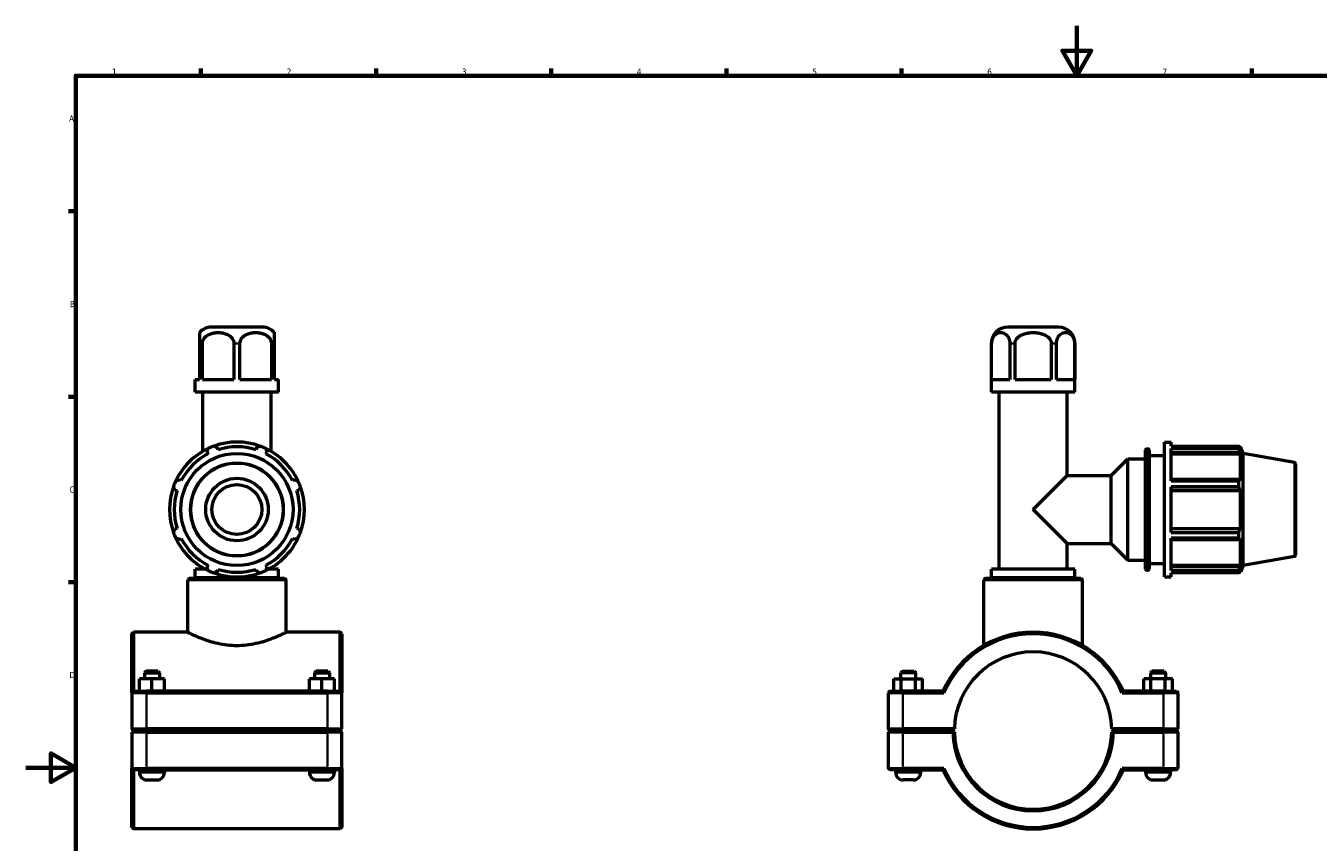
# Model space of a CAD drawing. Header units: millimetres. Extents: x 0 to 904, y -9 to 1297.
# Tile 2 of 5: x 0 to 517, y 267 to 594. Entities that reach past the tile are written whole.
import ezdxf

# ---------------------------------------------------------------- set-up
doc = ezdxf.new("R2010")
doc.units = ezdxf.units.MM
for name, color, linetype, lineweight in [('Border (ISO)', 7, 'Continuous', 70), ('Visible (ISO)', 7, 'Continuous', 50), ('Visible Narrow (ISO)', 7, 'Continuous', 35)]:
    doc.layers.add(name, color=color, linetype=linetype, lineweight=lineweight)
doc.styles.add('Note Text (ISO)', font='tahoma.ttf')

# ---------------------------------------------------------------- blocks, each defined once
blk = doc.blocks.new('Borders Default Border')
at = {"layer": 'Border (ISO)'}
for p, q in [((70.08, 574), (70.08, 576.9)), ((140.17, 574), (140.17, 576.9)), ((210.25, 574), (210.25, 576.9)), ((280.33, 574), (280.33, 576.9)), ((350.42, 574), (350.42, 576.9)), ((490.58, 574), (490.58, 576.9)), ((20, 519.75), (17.1, 519.75)), ((20, 445.5), (17.1, 445.5)), ((20, 371.25), (17.1, 371.25))]:
    blk.add_line(p, q, dxfattribs=at)
at = {"layer": 'Border (ISO)', "flags": 128}
for points in [[(420.5, 594), (420.5, 574), (414.73, 584), (426.27, 584), (420.5, 574)], [(20, 20), (20, 574), (821, 574), (821, 20), (20, 20)], [(0, 297), (20, 297), (10, 302.77), (10, 291.23), (20, 297)]]:
    blk.add_lwpolyline(points, dxfattribs=at)
at = {"layer": 'Border (ISO)', "color": 232, "true_color": 0xca0064, "char_height": 2.5, "attachment_point": 7, "style": 'Note Text (ISO)'}
for s, insert in [('1', (34.48, 574.4)), ('2', (104.37, 574.4)), ('3', (174.43, 574.35)), ('4', (244.42, 574.4)), ('5', (314.64, 574.35)), ('6', (384.66, 574.35)), ('7', (454.77, 574.4)), ('A', (17.29, 555.62)), ('B', (17.59, 481.37)), ('C', (17.43, 407.08)), ('D', (17.43, 332.88))]:
    blk.add_mtext(s, dxfattribs=dict(at, insert=insert))

msp = doc.modelspace()

# ---------------------------------------------------------------- linework, layer by layer
at = {"layer": 'Visible (ISO)'}
for p, q in [((94.6186, 473.3649), (74.2985, 473.3649)), ((413.1913, 473.3649), (392.8712, 473.3649)), ((69.4585, 466.8649), (69.4585, 452.3649)), ((70.6802, 452.3649), (70.6802, 466.8649)), ((83.2369, 466.8649), (83.2369, 452.3649)), ((85.6802, 452.3649), (85.6802, 466.8649)), ((98.2369, 466.8649), (98.2369, 452.3649)), ((99.4585, 452.3649), (99.4585, 466.8649)), ((386.3712, 447.3649), (386.3712, 466.8649)), ((386.416, 452.3649), (386.416, 466.8649)), ((393.6657, 466.8649), (393.6657, 452.3649)), ((395.7816, 452.3649), (395.7816, 466.8649)), ((410.2809, 466.8649), (410.2809, 452.3649)), ((412.3968, 452.3649), (412.3968, 466.8649)), ((419.6464, 466.8649), (419.6464, 452.3649)), ((419.6913, 447.3649), (419.6913, 466.8649)), ((67.7985, 452.3649), (69.4585, 452.3649)), ((67.7985, 447.3649), (67.7985, 452.3649)), ((70.6802, 452.3649), (83.2369, 452.3649)), ((85.6802, 452.3649), (98.2369, 452.3649)), ((99.4585, 452.3649), (101.1186, 452.3649)), ((101.1186, 447.3649), (101.1186, 452.3649)), ((386.416, 452.3649), (393.6657, 452.3649)), ((395.7816, 452.3649), (410.2809, 452.3649)), ((412.3968, 452.3649), (419.6464, 452.3649)), ((101.1186, 447.3649), (67.7985, 447.3649)), ((70.8276, 423.6715), (70.8276, 447.3649)), ((98.0895, 423.6715), (98.0895, 447.3649)), ((419.6913, 447.3649), (386.3712, 447.3649)), ((389.4003, 376.4649), (389.4003, 447.3649)), ((416.6622, 413.9958), (416.6622, 447.3649)), ((76.9078, 424.3127), (76.6642, 425.0852)), ((92.2528, 425.0852), (92.0093, 424.3127)), ((447.9312, 376.5649), (447.9312, 424.1649)), ((448.4312, 424.6649), (448.9312, 424.6649)), ((449.4312, 424.1649), (449.4312, 376.5649)), ((455.5312, 373.3649), (455.5312, 427.3649)), ((455.5312, 427.3649), (458.2312, 427.3649)), ((458.2312, 425.7699), (458.2312, 427.3649)), ((458.2312, 425.7699), (485.3762, 425.7699)), ((458.2312, 411.8643), (458.2312, 424.7936)), ((485.3762, 424.7936), (458.2312, 424.7936)), ((485.3762, 424.7936), (485.3762, 425.7699)), ((485.5475, 425.4749), (486.0641, 425.4749)), ((486.0641, 424.3127), (485.7693, 425.0852)), ((486.0641, 424.3127), (486.0641, 425.4749)), ((487.0312, 422.8177), (486.0641, 425.4749)), ((72.49, 423.3562), (72.864, 422.6377)), ((96.053, 422.6377), (96.4271, 423.3562)), ((434.3122, 413.9958), (440.9312, 420.6149)), ((440.9312, 380.1149), (440.9312, 420.6149)), ((440.9312, 420.6149), (447.9312, 420.6149)), ((449.4312, 421.9649), (455.5312, 421.9649)), ((458.2312, 423.3562), (485.7693, 423.3562)), ((458.2312, 422.6377), (486.0641, 422.6377)), ((485.7693, 423.3562), (486.0641, 422.6377)), ((486.0641, 411.9594), (486.0641, 422.6377)), ((487.0312, 377.912), (487.0312, 422.8177)), ((507.618, 419.1877), (487.0312, 422.8177)), ((403.0312, 400.3649), (416.6622, 413.9958)), ((416.6622, 413.9958), (434.3122, 413.9958)), ((434.3122, 386.7339), (434.3122, 413.9958)), ((508.0312, 418.6953), (508.0312, 382.0344)), ((62.1857, 411.9594), (61.4672, 412.3334)), ((107.4499, 412.3334), (106.7314, 411.9594)), ((485.7693, 412.3334), (458.2312, 412.3334)), ((458.2312, 411.8643), (485.3762, 411.8643)), ((458.2312, 391.2225), (458.2312, 409.5072)), ((485.3762, 409.5072), (458.2312, 409.5072)), ((485.3762, 409.5072), (485.3762, 411.8643)), ((486.0641, 411.9594), (485.7693, 412.3334)), ((59.7382, 408.1592), (60.5107, 407.9156)), ((108.4064, 407.9156), (109.1789, 408.1592)), ((458.2312, 408.1592), (485.7693, 408.1592)), ((458.2312, 407.9156), (486.0641, 407.9156)), ((485.7693, 408.1592), (486.0641, 407.9156)), ((486.0641, 392.8141), (486.0641, 407.9156)), ((416.6622, 386.7339), (403.0312, 400.3649)), ((60.5107, 392.8141), (59.7382, 392.5706)), ((61.4672, 388.3963), (62.1857, 388.7704)), ((106.7314, 388.7704), (107.4499, 388.3963)), ((109.1789, 392.5706), (108.4064, 392.8141)), ((458.2312, 392.8141), (486.0641, 392.8141)), ((485.7693, 392.5706), (458.2312, 392.5706)), ((458.2312, 391.2225), (485.3762, 391.2225)), ((458.2312, 375.9361), (458.2312, 388.8654)), ((485.3762, 388.8654), (458.2312, 388.8654)), ((458.2312, 388.3963), (485.7693, 388.3963)), ((485.3762, 388.8654), (485.3762, 391.2225)), ((486.0641, 392.8141), (485.7693, 392.5706)), ((485.7693, 388.3963), (486.0641, 388.7704)), ((486.0641, 378.092), (486.0641, 388.7704)), ((416.6622, 376.4649), (416.6622, 386.7339)), ((416.6622, 386.7339), (434.3122, 386.7339)), ((434.3122, 386.7339), (440.9312, 380.1149)), ((72.864, 378.092), (72.49, 377.3736)), ((96.4271, 377.3736), (96.053, 378.092)), ((440.9312, 380.1149), (447.9312, 380.1149)), ((449.4312, 378.7649), (455.5312, 378.7649)), ((458.2312, 378.092), (486.0641, 378.092)), ((486.0641, 378.092), (485.7693, 377.3736)), ((487.0312, 377.912), (486.0641, 375.2549)), ((507.618, 381.542), (487.0312, 377.912)), ((65.3994, 372.8649), (64.7694, 372.2349)), ((65.3994, 372.8649), (103.5177, 372.8649)), ((71.8971, 376.4649), (67.7985, 376.4649)), ((67.7985, 372.9649), (67.7985, 376.4649)), ((101.1186, 372.9649), (67.7985, 372.9649)), ((69.313, 372.8649), (69.313, 372.9649)), ((70.8276, 376.4649), (70.8276, 377.0583)), ((76.6642, 375.6445), (76.9078, 376.417)), ((92.0093, 376.417), (92.2528, 375.6445)), ((101.1186, 376.4649), (97.02, 376.4649)), ((98.0895, 376.4649), (98.0895, 377.0583)), ((99.604, 372.8649), (99.604, 372.9649)), ((101.1186, 372.9649), (101.1186, 376.4649)), ((103.5177, 372.8649), (104.1477, 372.2349)), ((383.9721, 372.8649), (383.3421, 372.2349)), ((383.9721, 372.8649), (422.0904, 372.8649)), ((419.6913, 376.4649), (386.3712, 376.4649)), ((386.3712, 372.9649), (386.3712, 376.4649)), ((419.6913, 372.9649), (386.3712, 372.9649)), ((387.8857, 372.8649), (387.8857, 372.9649)), ((418.1767, 372.8649), (418.1767, 372.9649)), ((419.6913, 372.9649), (419.6913, 376.4649)), ((422.0904, 372.8649), (422.7204, 372.2349)), ((448.4312, 376.0649), (448.9312, 376.0649)), ((455.5312, 373.3649), (458.2312, 373.3649)), ((485.7693, 377.3736), (458.2312, 377.3736)), ((458.2312, 375.9361), (485.3762, 375.9361)), ((458.2312, 373.3649), (458.2312, 374.9598)), ((485.3762, 374.9598), (458.2312, 374.9598)), ((485.3762, 374.9598), (485.3762, 375.9361)), ((485.5475, 375.2549), (486.0641, 375.2549)), ((485.7693, 375.6445), (486.0641, 376.417)), ((486.0641, 375.2549), (486.0641, 376.417)), ((64.7694, 351.2399), (64.7694, 372.2349)), ((104.1477, 372.2349), (64.7694, 372.2349)), ((104.1477, 351.2399), (104.1477, 372.2349)), ((422.7204, 372.2349), (383.3421, 372.2349)), ((383.3421, 345.9637), (383.3421, 372.2349)), ((422.7204, 345.9637), (422.7204, 372.2349)), ((42.4585, 350.6099), (43.0885, 351.2399)), ((42.4585, 326.9849), (42.4585, 350.6099)), ((43.0885, 351.2399), (43.0885, 327.6149)), ((64.7694, 351.2399), (43.0885, 351.2399)), ((125.8285, 351.2399), (104.1477, 351.2399)), ((125.8285, 327.6149), (125.8285, 351.2399)), ((126.4585, 350.6099), (125.8285, 351.2399)), ((126.4585, 350.6099), (126.4585, 326.9849)), ((45.4431, 327.6149), (45.4431, 332.6149)), ((50.4276, 332.6149), (45.4431, 332.6149)), ((48.0885, 335.6149), (47.4585, 334.9849)), ((47.4585, 334.9849), (53.4585, 334.9849)), ((47.4585, 334.9849), (47.4585, 332.6149)), ((52.8285, 335.6149), (48.0885, 335.6149)), ((50.4276, 327.6149), (50.4276, 332.6149)), ((55.443, 332.6149), (50.4276, 332.6149)), ((52.8285, 335.6149), (53.4585, 334.9849)), ((53.4585, 334.9849), (53.4585, 332.6149)), ((55.443, 327.6149), (55.443, 332.6149)), ((55.4739, 332.6149), (55.443, 332.6149)), ((55.4739, 327.6149), (55.4739, 332.6149)), ((113.4431, 327.6149), (113.4431, 332.6149)), ((118.4276, 332.6149), (113.4431, 332.6149)), ((116.0885, 335.6149), (115.4585, 334.9849)), ((115.4585, 334.9849), (121.4585, 334.9849)), ((115.4585, 334.9849), (115.4585, 332.6149)), ((120.8285, 335.6149), (116.0885, 335.6149)), ((118.4276, 327.6149), (118.4276, 332.6149)), ((123.443, 332.6149), (118.4276, 332.6149)), ((120.8285, 335.6149), (121.4585, 334.9849)), ((121.4585, 334.9849), (121.4585, 332.6149)), ((123.443, 327.6149), (123.443, 332.6149)), ((123.4739, 332.6149), (123.443, 332.6149)), ((123.4739, 327.6149), (123.4739, 332.6149)), ((347.2578, 332.6149), (350.1713, 332.6149)), ((347.2578, 327.6149), (347.2578, 332.6149)), ((350.6612, 335.6149), (350.0312, 334.9849)), ((356.0312, 334.9849), (350.0312, 334.9849)), ((350.0312, 332.6149), (350.0312, 334.9849)), ((350.1713, 332.6149), (355.9447, 332.6149)), ((350.1713, 327.6149), (350.1713, 332.6149)), ((350.6612, 335.6149), (355.4012, 335.6149)), ((355.4012, 335.6149), (356.0312, 334.9849)), ((355.9447, 332.6149), (358.8046, 332.6149)), ((355.9447, 327.6149), (355.9447, 332.6149)), ((356.0312, 332.6149), (356.0312, 334.9849)), ((358.8046, 327.6149), (358.8046, 332.6149)), ((450.1177, 332.6149), (447.2578, 332.6149)), ((447.2578, 327.6149), (447.2578, 332.6149)), ((450.6612, 335.6149), (450.0312, 334.9849)), ((450.0312, 334.9849), (456.0312, 334.9849)), ((450.0312, 334.9849), (450.0312, 332.6149)), ((450.1177, 327.6149), (450.1177, 332.6149)), ((455.8911, 332.6149), (450.1177, 332.6149)), ((455.4012, 335.6149), (450.6612, 335.6149)), ((455.4012, 335.6149), (456.0312, 334.9849)), ((455.8911, 327.6149), (455.8911, 332.6149)), ((458.8046, 332.6149), (455.8911, 332.6149)), ((456.0312, 334.9849), (456.0312, 332.6149)), ((458.8046, 327.6149), (458.8046, 332.6149)), ((43.0885, 327.6149), (42.4585, 326.9849)), ((48.2585, 326.9849), (42.4585, 326.9849)), ((42.4585, 326.9849), (42.4585, 312.5449)), ((43.0885, 327.6149), (48.2585, 327.6149)), ((120.6585, 327.6149), (48.2585, 327.6149)), ((48.2585, 326.9849), (120.6585, 326.9849)), ((120.6585, 327.6149), (125.8285, 327.6149)), ((126.4585, 326.9849), (120.6585, 326.9849)), ((125.8285, 327.6149), (126.4585, 326.9849)), ((126.4585, 312.5449), (126.4585, 326.9849)), ((345.6612, 327.6149), (345.0312, 326.9849)), ((350.8312, 326.9849), (345.0312, 326.9849)), ((345.0312, 326.9849), (345.0312, 312.5449)), ((345.6612, 327.6149), (350.8312, 327.6149)), ((366.9434, 327.6149), (350.8312, 327.6149)), ((350.8312, 326.9849), (367.3583, 326.9849)), ((438.7042, 326.9849), (455.2312, 326.9849)), ((455.2312, 327.6149), (439.119, 327.6149)), ((455.2312, 327.6149), (460.4012, 327.6149)), ((461.0312, 326.9849), (455.2312, 326.9849)), ((460.4012, 327.6149), (461.0312, 326.9849)), ((461.0312, 312.5449), (461.0312, 326.9849)), ((43.0885, 311.9149), (42.4585, 312.5449)), ((42.4585, 312.5449), (48.2585, 312.5449)), ((43.0885, 311.8149), (42.4585, 311.1849)), ((48.2585, 311.1849), (42.4585, 311.1849)), ((42.4585, 311.1849), (42.4585, 296.7449)), ((48.2585, 311.9149), (43.0885, 311.9149)), ((43.0885, 311.8149), (48.2585, 311.8149)), ((45.4585, 311.9149), (45.4585, 311.8149)), ((120.6585, 312.5449), (48.2585, 312.5449)), ((48.2585, 311.9149), (120.6585, 311.9149)), ((120.6585, 311.8149), (48.2585, 311.8149)), ((48.2585, 311.1849), (120.6585, 311.1849)), ((55.4585, 311.9149), (55.4585, 311.8149)), ((113.4585, 311.9149), (113.4585, 311.8149)), ((120.6585, 312.5449), (126.4585, 312.5449)), ((125.8285, 311.9149), (120.6585, 311.9149)), ((120.6585, 311.8149), (125.8285, 311.8149)), ((126.4585, 311.1849), (120.6585, 311.1849)), ((123.4585, 311.9149), (123.4585, 311.8149)), ((125.8285, 311.9149), (126.4585, 312.5449)), ((125.8285, 311.8149), (126.4585, 311.1849)), ((126.4585, 296.7449), (126.4585, 311.1849)), ((345.6612, 311.9149), (345.0312, 312.5449)), ((345.0312, 312.5449), (350.8312, 312.5449)), ((345.6612, 311.8149), (345.0312, 311.1849)), ((350.8312, 311.1849), (345.0312, 311.1849)), ((345.0312, 311.1849), (345.0312, 296.7449)), ((350.8312, 311.9149), (345.6612, 311.9149)), ((345.6612, 311.8149), (350.8312, 311.8149)), ((348.0312, 311.8149), (348.0312, 311.9149)), ((371.5386, 312.5449), (350.8312, 312.5449)), ((350.8312, 311.9149), (370.9013, 311.9149)), ((370.9013, 311.8149), (350.8312, 311.8149)), ((350.8312, 311.1849), (370.9084, 311.1849)), ((358.0312, 311.8149), (358.0312, 311.9149)), ((370.9013, 311.9149), (371.5386, 312.5448)), ((371.2191, 311.5007), (370.9013, 311.8149)), ((455.2312, 312.5449), (434.5239, 312.5449)), ((434.5239, 312.5448), (435.1612, 311.9149)), ((435.1612, 311.8149), (434.8433, 311.5007)), ((435.154, 311.1849), (455.2312, 311.1849)), ((435.1612, 311.9149), (455.2312, 311.9149)), ((455.2312, 311.8149), (435.1612, 311.8149)), ((448.0312, 311.9149), (448.0312, 311.8149)), ((455.2312, 312.5449), (461.0312, 312.5449)), ((460.4012, 311.9149), (455.2312, 311.9149)), ((455.2312, 311.8149), (460.4012, 311.8149)), ((461.0312, 311.1849), (455.2312, 311.1849)), ((458.0312, 311.9149), (458.0312, 311.8149)), ((460.4012, 311.9149), (461.0312, 312.5449)), ((460.4012, 311.8149), (461.0312, 311.1849)), ((461.0312, 296.7449), (461.0312, 311.1849)), ((42.4585, 296.7449), (48.2585, 296.7449)), ((42.4585, 273.1199), (42.4585, 296.7449)), ((43.0885, 296.1149), (42.4585, 296.7449)), ((43.0885, 296.1149), (43.0885, 272.4899)), ((48.2585, 296.1149), (43.0885, 296.1149)), ((45.4585, 296.1149), (45.4585, 295.1149)), ((120.6585, 296.7449), (48.2585, 296.7449)), ((48.2585, 296.1149), (120.6585, 296.1149)), ((55.4585, 296.1149), (55.4585, 295.1149)), ((113.4585, 296.1149), (113.4585, 295.1149)), ((120.6585, 296.7449), (126.4585, 296.7449)), ((125.8285, 296.1149), (120.6585, 296.1149)), ((123.4585, 296.1149), (123.4585, 295.1149)), ((125.8285, 296.1149), (126.4585, 296.7449)), ((125.8285, 272.4899), (125.8285, 296.1149)), ((126.4585, 296.7449), (126.4585, 273.1199)), ((345.0312, 296.7449), (350.8312, 296.7449)), ((345.6612, 296.1149), (345.0312, 296.7449)), ((350.8312, 296.1149), (345.6612, 296.1149)), ((348.0312, 295.1149), (348.0312, 296.1149)), ((367.3583, 296.7449), (350.8312, 296.7449)), ((350.8312, 296.1149), (366.9434, 296.1149)), ((358.0312, 295.1149), (358.0312, 296.1149)), ((455.2312, 296.7449), (438.7042, 296.7449)), ((439.119, 296.1149), (455.2312, 296.1149)), ((448.0312, 296.1149), (448.0312, 295.1149)), ((455.2312, 296.7449), (461.0312, 296.7449)), ((460.4012, 296.1149), (455.2312, 296.1149)), ((458.0312, 296.1149), (458.0312, 295.1149)), ((460.4012, 296.1149), (461.0312, 296.7449)), ((48.4585, 292.1149), (52.4585, 292.1149)), ((116.4585, 292.1149), (120.4585, 292.1149)), ((355.0312, 292.1149), (351.0312, 292.1149)), ((451.0312, 292.1149), (455.0312, 292.1149)), ((42.4585, 273.1199), (43.0885, 272.4899)), ((125.8285, 272.4899), (43.0885, 272.4899)), ((126.4585, 273.1199), (125.8285, 272.4899))]:
    msp.add_line(p, q, dxfattribs=at)
for radius in [22.4529, 12.5, 10]:
    msp.add_circle((84.4585, 400.3649), radius, dxfattribs=at)
for centre, radius, start, end in [((74.2985, 466.8649), 6.5, 90, 138.125414), ((94.6186, 466.8649), 6.5, 41.874586, 90), ((392.8712, 466.8649), 6.5, 90, 180), ((413.1913, 466.8649), 6.5, 0, 90), ((84.4585, 400.3649), 27, 115.208016, 154.791984), ((84.4585, 400.3649), 27, 109.791984, 115.208016), ((84.4585, 400.3649), 27, 70.208016, 109.791984), ((84.4585, 400.3649), 25.11, 72.5, 107.5), ((84.4585, 400.3649), 27, 64.791984, 70.208016), ((84.4585, 400.3649), 27, 25.208016, 64.791984), ((448.4312, 424.1649), 0.5, 90, 180), ((448.9312, 424.1649), 0.5, 0, 90), ((84.4585, 400.3649), 25.11, 117.5, 152.5), ((84.4585, 400.3649), 25.11, 27.5, 62.5), ((507.5312, 418.6953), 0.5, 0, 80), ((84.4585, 400.3649), 27, 160.208016, 199.791984), ((84.4585, 400.3649), 27, 154.791984, 160.208016), ((84.4585, 400.3649), 27, 19.791984, 25.208016), ((84.4585, 400.3649), 27, 340.208016, 19.791984), ((84.4585, 400.3649), 25.11, 162.5, 197.5), ((84.4585, 400.3649), 25.11, 342.5, 17.5), ((84.4585, 400.3649), 27, 199.791984, 205.208016), ((84.4585, 400.3649), 27, 205.208016, 244.791984), ((84.4585, 400.3649), 25.11, 207.5, 242.5), ((84.4585, 400.3649), 27, 295.208016, 334.791984), ((84.4585, 400.3649), 25.11, 297.5, 332.5), ((84.4585, 400.3649), 27, 334.791984, 340.208016), ((507.5312, 382.0344), 0.5, 280, 0), ((84.4585, 400.3649), 27, 244.791984, 250.208016), ((84.4585, 400.3649), 27, 250.208016, 289.791984), ((84.4585, 400.3649), 25.11, 252.5, 287.5), ((84.4585, 400.3649), 27, 289.791984, 295.208016), ((448.4312, 376.5649), 0.5, 180, 270), ((448.9312, 376.5649), 0.5, 270, 0), ((403.0312, 311.8649), 39.375, 23.578178, 156.421822), ((403.0312, 311.8649), 38.745, 22.969677, 157.030323), ((403.0312, 311.8649), 31.5, 1.236957, 178.763043), ((403.0312, 311.8649), 32.13, 181.2127, 358.7873), ((403.0312, 311.8649), 31.5, 178.763043, 178.76312), ((403.0312, 311.8649), 31.5, 181.23688, 358.76312), ((403.0312, 311.8649), 31.5, 1.23688, 1.236957), ((48.4585, 295.1149), 3, 180, 270), ((52.4585, 295.1149), 3, 270, 0), ((116.4585, 295.1149), 3, 180, 270), ((120.4585, 295.1149), 3, 270, 0), ((351.0312, 295.1149), 3, 180, 270), ((355.0312, 295.1149), 3, 270, 0), ((403.0312, 311.8649), 39.375, 203.578178, 336.421822), ((403.0312, 311.8649), 38.745, 202.969677, 337.030323), ((451.0312, 295.1149), 3, 180, 270), ((455.0312, 295.1149), 3, 270, 0)]:
    msp.add_arc(centre, radius, start, end, dxfattribs=at)
for points, knots in [([(69.4585, 471.2036), (69.4585, 471.2036), (69.4585, 471.1596), (69.4585, 470.9561), (69.4585, 470.7957), (69.4585, 470.4422), (69.4585, 470.2264), (69.4585, 469.7294), (69.4585, 469.3244), (69.4585, 468.6152), (69.4585, 468.2252), (69.4585, 467.5663), (69.4585, 467.1866), (69.4585, 466.8649)], [1.749527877, 1.749527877, 1.749527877, 1.749527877, 1.934183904, 1.934183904, 2.11883993, 2.11883993, 2.250335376, 2.250335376, 2.413763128, 2.413763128, 2.527762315, 2.527762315, 2.624291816, 2.624291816, 2.624291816, 2.624291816]), ([(70.6802, 466.8649), (70.6802, 467.1866), (70.741, 467.5663), (70.9501, 468.2252), (71.1548, 468.6152), (71.6687, 469.3244), (72.1131, 469.7294), (72.8477, 470.2264), (73.2631, 470.4422), (74.1229, 470.7957), (74.6899, 470.9561), (75.8413, 471.1596), (76.4255, 471.2036), (77.4916, 471.2036), (78.0758, 471.1596), (79.2272, 470.9561), (79.7942, 470.7957), (80.654, 470.4422), (81.0694, 470.2264), (81.8039, 469.7294), (82.2484, 469.3244), (82.7623, 468.6152), (82.9669, 468.2252), (83.1761, 467.5663), (83.2369, 467.1866), (83.2369, 466.8649)], [0.87476394, 0.87476394, 0.87476394, 0.87476394, 0.97129344, 0.97129344, 1.08529263, 1.08529263, 1.24872038, 1.24872038, 1.38021582, 1.38021582, 1.56487185, 1.56487185, 1.74952788, 1.74952788, 1.9341839, 1.9341839, 2.11883993, 2.11883993, 2.25033538, 2.25033538, 2.41376313, 2.41376313, 2.52776232, 2.52776232, 2.62429182, 2.62429182, 2.62429182, 2.62429182]), ([(85.6802, 466.8649), (85.6802, 467.1866), (85.741, 467.5663), (85.9501, 468.2252), (86.1548, 468.6152), (86.6687, 469.3244), (87.1131, 469.7294), (87.8477, 470.2264), (88.2631, 470.4422), (89.1229, 470.7957), (89.6899, 470.9561), (90.8413, 471.1596), (91.4255, 471.2036), (92.4916, 471.2036), (93.0758, 471.1596), (94.2272, 470.9561), (94.7942, 470.7957), (95.654, 470.4422), (96.0694, 470.2264), (96.8039, 469.7294), (97.2484, 469.3244), (97.7623, 468.6152), (97.9669, 468.2252), (98.1761, 467.5663), (98.2369, 467.1866), (98.2369, 466.8649)], [0.87476394, 0.87476394, 0.87476394, 0.87476394, 0.97129344, 0.97129344, 1.08529263, 1.08529263, 1.24872038, 1.24872038, 1.38021582, 1.38021582, 1.56487185, 1.56487185, 1.74952788, 1.74952788, 1.9341839, 1.9341839, 2.11883993, 2.11883993, 2.25033538, 2.25033538, 2.41376313, 2.41376313, 2.52776232, 2.52776232, 2.62429182, 2.62429182, 2.62429182, 2.62429182]), ([(99.4585, 466.8649), (99.4585, 467.1866), (99.4585, 467.5663), (99.4585, 468.2252), (99.4585, 468.6152), (99.4585, 469.3244), (99.4585, 469.7294), (99.4585, 470.2264), (99.4585, 470.4422), (99.4585, 470.7957), (99.4585, 470.9561), (99.4585, 471.1596), (99.4585, 471.2036), (99.4585, 471.2036)], [0.874763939, 0.874763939, 0.874763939, 0.874763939, 0.971293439, 0.971293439, 1.085292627, 1.085292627, 1.248720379, 1.248720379, 1.380215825, 1.380215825, 1.564871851, 1.564871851, 1.749527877, 1.749527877, 1.749527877, 1.749527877]), ([(386.416, 466.8649), (386.416, 467.1866), (386.4511, 467.5663), (386.5719, 468.2252), (386.69, 468.6152), (386.9867, 469.3244), (387.2433, 469.7294), (387.6674, 470.2264), (387.9073, 470.4422), (388.4037, 470.7957), (388.731, 470.9561), (389.3958, 471.1596), (389.7331, 471.2036), (390.3486, 471.2036), (390.6859, 471.1596), (391.3506, 470.9561), (391.678, 470.7957), (392.1744, 470.4422), (392.4142, 470.2264), (392.8383, 469.7294), (393.0949, 469.3244), (393.3917, 468.6152), (393.5098, 468.2252), (393.6306, 467.5663), (393.6657, 467.1866), (393.6657, 466.8649)], [0.87476394, 0.87476394, 0.87476394, 0.87476394, 0.97129344, 0.97129344, 1.08529263, 1.08529263, 1.24872038, 1.24872038, 1.38021582, 1.38021582, 1.56487185, 1.56487185, 1.74952788, 1.74952788, 1.9341839, 1.9341839, 2.11883993, 2.11883993, 2.25033538, 2.25033538, 2.41376313, 2.41376313, 2.52776232, 2.52776232, 2.62429182, 2.62429182, 2.62429182, 2.62429182]), ([(395.7816, 466.8649), (395.7816, 467.1866), (395.8518, 467.5663), (396.0933, 468.2252), (396.3296, 468.6152), (396.923, 469.3244), (397.4362, 469.7294), (398.2844, 470.2264), (398.7641, 470.4422), (399.7569, 470.7957), (400.4116, 470.9561), (401.7411, 471.1596), (402.4157, 471.2036), (403.6467, 471.2036), (404.3213, 471.1596), (405.6508, 470.9561), (406.3056, 470.7957), (407.2984, 470.4422), (407.778, 470.2264), (408.6262, 469.7294), (409.1394, 469.3244), (409.7329, 468.6152), (409.9691, 468.2252), (410.2107, 467.5663), (410.2809, 467.1866), (410.2809, 466.8649)], [0.87476394, 0.87476394, 0.87476394, 0.87476394, 0.97129344, 0.97129344, 1.08529263, 1.08529263, 1.24872038, 1.24872038, 1.38021582, 1.38021582, 1.56487185, 1.56487185, 1.74952788, 1.74952788, 1.9341839, 1.9341839, 2.11883993, 2.11883993, 2.25033538, 2.25033538, 2.41376313, 2.41376313, 2.52776232, 2.52776232, 2.62429182, 2.62429182, 2.62429182, 2.62429182]), ([(412.3968, 466.8649), (412.3968, 467.1866), (412.4319, 467.5663), (412.5526, 468.2252), (412.6708, 468.6152), (412.9675, 469.3244), (413.2241, 469.7294), (413.6482, 470.2264), (413.888, 470.4422), (414.3844, 470.7957), (414.7118, 470.9561), (415.3765, 471.1596), (415.7138, 471.2036), (416.3294, 471.2036), (416.6667, 471.1596), (417.3314, 470.9561), (417.6588, 470.7957), (418.1552, 470.4422), (418.395, 470.2264), (418.8191, 469.7294), (419.0757, 469.3244), (419.3724, 468.6152), (419.4906, 468.2252), (419.6113, 467.5663), (419.6464, 467.1866), (419.6464, 466.8649)], [0.87476394, 0.87476394, 0.87476394, 0.87476394, 0.97129344, 0.97129344, 1.08529263, 1.08529263, 1.24872038, 1.24872038, 1.38021582, 1.38021582, 1.56487185, 1.56487185, 1.74952788, 1.74952788, 1.9341839, 1.9341839, 2.11883993, 2.11883993, 2.25033538, 2.25033538, 2.41376313, 2.41376313, 2.52776232, 2.52776232, 2.62429182, 2.62429182, 2.62429182, 2.62429182]), ([(64.7694, 351.2399), (64.7694, 351.2399), (64.8922, 351.178), (65.4016, 350.9269), (65.788, 350.738), (66.8, 350.2622), (67.4265, 349.9752), (68.8642, 349.3547), (69.6757, 349.0216), (71.3991, 348.3702), (72.3737, 348.0277), (74.5007, 347.3735), (75.6531, 347.0625), (78.0694, 346.537), (79.3356, 346.3228), (81.8986, 346.0359), (83.1954, 345.9637), (85.7217, 345.9637), (87.0185, 346.0359), (89.5815, 346.3228), (90.8477, 346.537), (93.264, 347.0625), (94.4164, 347.3735), (96.5434, 348.0277), (97.518, 348.3702), (99.2414, 349.0216), (100.0528, 349.3547), (101.4906, 349.9752), (102.117, 350.2622), (103.1291, 350.738), (103.5154, 350.9269), (104.0249, 351.178), (104.1477, 351.2399), (104.1477, 351.2399)], [3.02734103, 3.02734103, 3.02734103, 3.02734103, 3.40524196, 3.40524196, 3.78314289, 3.78314289, 4.16104383, 4.16104383, 4.53894476, 4.53894476, 4.91787908, 4.91787908, 5.2968134, 5.2968134, 5.67574773, 5.67574773, 6.05468205, 6.05468205, 6.43361637, 6.43361637, 6.8125507, 6.8125507, 7.19148502, 7.19148502, 7.57041934, 7.57041934, 7.94832027, 7.94832027, 8.32622121, 8.32622121, 8.70412214, 8.70412214, 9.08202308, 9.08202308, 9.08202308, 9.08202308])]:
    msp.add_open_spline(points, degree=3, knots=knots, dxfattribs=at)
for points, weights in [([(72.49, 423.3562), (72.7198, 424.0602), (72.9591, 424.7936)], [1.00322691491, 1.00202122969, 1]), ([(75.3162, 425.7699), (76.004, 425.4206), (76.6642, 425.0852)], [1, 1.00202122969, 1.00322691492]), ([(92.2528, 425.0852), (92.9131, 425.4206), (93.6009, 425.7699)], [1.00322691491, 1.00202122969, 1]), ([(95.958, 424.7936), (96.1973, 424.0602), (96.4271, 423.3562)], [1, 1.00202122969, 1.00322691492]), ([(485.3762, 425.7699), (485.5806, 425.4206), (485.7693, 425.0852)], [1, 1.00202122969, 1.00322691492]), ([(485.7693, 423.3562), (485.5806, 424.0602), (485.3762, 424.7936)], [1.00322691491, 1.00202122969, 1]), ([(59.7382, 408.1592), (59.4028, 408.8194), (59.0535, 409.5072)], [1.00322691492, 1.00202122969, 1]), ([(60.0298, 411.8643), (60.7632, 412.1036), (61.4672, 412.3334)], [1, 1.00202122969, 1.00322691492]), ([(107.4499, 412.3334), (108.1539, 412.1036), (108.8873, 411.8643)], [1.00322691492, 1.00202122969, 1]), ([(109.8636, 409.5072), (109.5143, 408.8194), (109.1789, 408.1592)], [1, 1.00202122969, 1.00322691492]), ([(485.3762, 411.8643), (485.5806, 412.1036), (485.7693, 412.3334)], [1, 1.00202122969, 1.00322691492]), ([(485.7693, 408.1592), (485.5806, 408.8194), (485.3762, 409.5072)], [1.00322691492, 1.00202122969, 1]), ([(59.0535, 391.2225), (59.4028, 391.9103), (59.7382, 392.5706)], [1, 1.00202122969, 1.00322691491]), ([(61.4672, 388.3963), (60.7632, 388.6261), (60.0298, 388.8654)], [1.00322691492, 1.00202122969, 1]), ([(108.8873, 388.8654), (108.1539, 388.6261), (107.4499, 388.3963)], [1, 1.00202122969, 1.00322691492]), ([(109.1789, 392.5706), (109.5143, 391.9103), (109.8636, 391.2225)], [1.00322691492, 1.00202122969, 1]), ([(485.3762, 391.2225), (485.5806, 391.9103), (485.7693, 392.5706)], [1, 1.00202122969, 1.00322691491]), ([(485.7693, 388.3963), (485.5806, 388.6261), (485.3762, 388.8654)], [1.00322691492, 1.00202122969, 1]), ([(72.9591, 375.9361), (72.7198, 376.6695), (72.49, 377.3736)], [1, 1.00202122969, 1.00322691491]), ([(76.6642, 375.6445), (76.004, 375.3092), (75.3162, 374.9598)], [1.00322691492, 1.00202122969, 1]), ([(93.6009, 374.9598), (92.9131, 375.3092), (92.2528, 375.6445)], [1, 1.00202122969, 1.00322691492]), ([(96.4271, 377.3736), (96.1973, 376.6695), (95.958, 375.9361)], [1.00322691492, 1.00202122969, 1]), ([(485.3762, 375.9361), (485.5806, 376.6695), (485.7693, 377.3736)], [1, 1.00202122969, 1.00322691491]), ([(485.7693, 375.6445), (485.5806, 375.3092), (485.3762, 374.9598)], [1.00322691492, 1.00202122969, 1]), ([(371.5386, 311.1849), (371.3796, 311.342), (371.2191, 311.5007)], [1.01164018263, 1.00874192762, 1.00580135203]), ([(434.8433, 311.5007), (434.6828, 311.342), (434.5239, 311.1849)], [1.00580135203, 1.00874192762, 1.01164018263])]:
    msp.add_rational_spline(points, weights, degree=2, dxfattribs=at)
for points, degree in [([(367.3583, 326.9849), (367.2193, 327.1946), (367.081, 327.4047), (366.9434, 327.6149)], 3), ([(438.7042, 326.9849), (438.8431, 327.1946), (438.9814, 327.4047), (439.119, 327.6149)], 3), ([(370.9084, 311.1849), (371.0638, 311.3435), (371.2191, 311.5007)], 2), ([(434.8433, 311.5007), (434.9987, 311.3435), (435.154, 311.1849)], 2), ([(367.3583, 296.7449), (367.2193, 296.5351), (367.081, 296.3251), (366.9434, 296.1149)], 3), ([(438.7042, 296.7449), (438.8431, 296.5351), (438.9814, 296.3251), (439.119, 296.1149)], 3)]:
    msp.add_open_spline(points, degree=degree, dxfattribs=at)
at = {"layer": 'Visible Narrow (ISO)'}
for p, q in [((70.6118, 466.8649), (69.5122, 466.8649)), ((85.5582, 466.8649), (83.3589, 466.8649)), ((99.4049, 466.8649), (98.3053, 466.8649)), ((386.4116, 466.8649), (386.3713, 466.8649)), ((395.6717, 466.8649), (393.767, 466.8649)), ((412.2954, 466.8649), (410.3908, 466.8649)), ((419.6912, 466.8649), (419.6508, 466.8649)), ((448.4312, 424.3657), (448.4312, 376.364)), ((448.9312, 376.364), (448.9312, 424.3657)), ((507.618, 381.7738), (507.618, 418.956)), ((48.2585, 327.5834), (48.2585, 327.0164)), ((48.2585, 313.2669), (48.2585, 326.2629)), ((120.6585, 327.5834), (120.6585, 327.0164)), ((120.6585, 326.2629), (120.6585, 313.2669)), ((350.8312, 327.5834), (350.8312, 327.0164)), ((350.8312, 313.2669), (350.8312, 326.2629)), ((455.2312, 327.5834), (455.2312, 327.0164)), ((455.2312, 326.2629), (455.2312, 313.2669)), ((48.2585, 311.9464), (48.2585, 312.5134)), ((48.2585, 311.7834), (48.2585, 311.2164)), ((48.2585, 297.4669), (48.2585, 310.4629)), ((120.6585, 311.9464), (120.6585, 312.5134)), ((120.6585, 311.7834), (120.6585, 311.2164)), ((120.6585, 310.4629), (120.6585, 297.4669)), ((350.8312, 311.9464), (350.8312, 312.5134)), ((350.8312, 311.7834), (350.8312, 311.2164)), ((350.8312, 297.4669), (350.8312, 310.4629)), ((455.2312, 311.9464), (455.2312, 312.5134)), ((455.2312, 311.7834), (455.2312, 311.2164)), ((455.2312, 310.4629), (455.2312, 297.4669)), ((55.397, 295.1149), (45.5201, 295.1149)), ((48.2585, 296.1464), (48.2585, 296.7134)), ((123.397, 295.1149), (113.5201, 295.1149)), ((120.6585, 296.1464), (120.6585, 296.7134)), ((348.0928, 295.1149), (357.9697, 295.1149)), ((350.8312, 296.1464), (350.8312, 296.7134)), ((457.9697, 295.1149), (448.0928, 295.1149)), ((455.2312, 296.1464), (455.2312, 296.7134))]:
    msp.add_line(p, q, dxfattribs=at)
for radius in [18.8229, 18.3305]:
    msp.add_circle((84.4585, 400.3649), radius, dxfattribs=at)

# ---------------------------------------------------------------- block references
msp.add_blockref('Borders Default Border', (0, 0))

doc.saveas('drawing.dxf')
